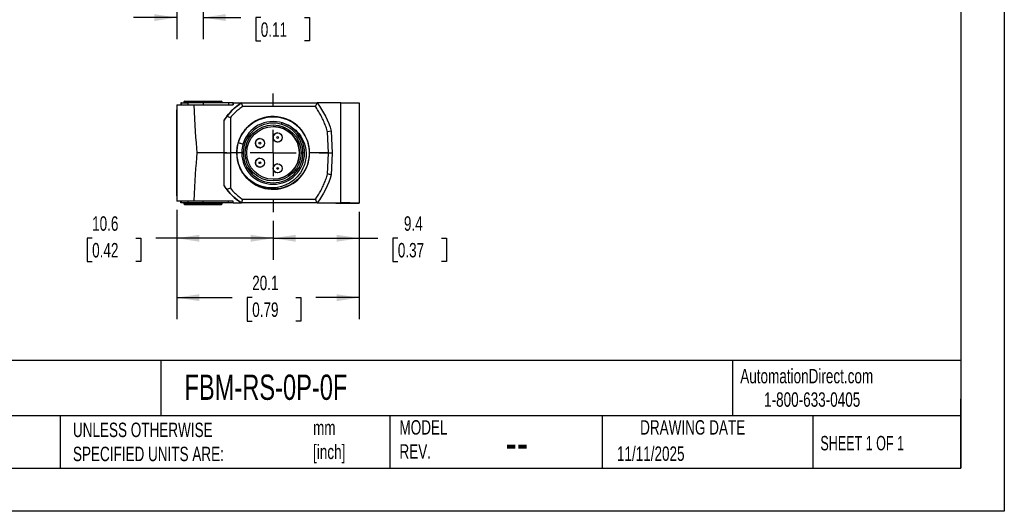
# Model space of a CAD drawing. Header units: millimetres. Extents: x 0 to 210, y 0 to 162.
# Tile 5 of 7: x 101 to 210, y 0 to 54. Entities that reach past the tile are written whole.
import ezdxf

# ---------------------------------------------------------------- set-up
doc = ezdxf.new("R2010")
doc.units = ezdxf.units.MM
doc.header["$LTSCALE"] = 0.75
doc.linetypes.add('CENTERX2', pattern=[20.32, 12.7, -2.54, 2.54, -2.54])
doc.layers.add('CENTER', color=40, linetype='CENTERX2')
doc.layers.add('DIMENSIONS', color=140, linetype='Continuous', lineweight=25)
doc.layers.add('TEXT', color=140, linetype='Continuous', lineweight=25)
doc.styles.add('SLDTEXTSTYLE0', font='TXT', dxfattribs={"width": 0.7})
doc.styles.add('SLDTEXTSTYLE1', font='TXT', dxfattribs={"width": 0.65})
doc.dimstyles.new('SLDDIMSTYLE0', dxfattribs={"dimtxt": 1.618506, "dimasz": 2.4765, "dimexe": 0, "dimexo": 0.0625, "dimgap": 0.404626, "dimtad": 0, "dimtih": 1, "dimtoh": 1, "dimdec": 1, "dimrnd": 1e-09, "dimzin": 12, "dimdsep": 46, "dimtxsty": 'SLDTEXTSTYLE0', "dimsah": 1, "dimcen": 0.09, "dimadec": 0, "dimazin": 3, "dimtfac": 1, "dimtdec": 1, "dimtmove": 0, "dimatfit": 0, "dimfxl": 0, "dimfrac": 2, "dimtolj": 1, "dimtzin": 12, "dimarcsym": 0})
doc.dimstyles.new('SLDDIMSTYLE1', dxfattribs={"dimtxt": 1.618506, "dimasz": 2.4765, "dimexe": 0, "dimexo": 0.0625, "dimgap": 0.404626, "dimtad": 0, "dimtih": 1, "dimtoh": 1, "dimdec": 1, "dimrnd": 1e-09, "dimzin": 12, "dimdsep": 46, "dimtxsty": 'SLDTEXTSTYLE0', "dimsah": 1, "dimcen": 0.09, "dimadec": 0, "dimazin": 3, "dimtfac": 1, "dimtdec": 1, "dimtofl": 0, "dimtmove": 0, "dimatfit": 3, "dimfxl": 0, "dimfrac": 2, "dimtolj": 1, "dimtzin": 12, "dimarcsym": 0})

# ---------------------------------------------------------------- blocks, each defined once
blk = doc.blocks.new('_D')
at = {"layer": 'DIMENSIONS'}
for p, q in [((118.56, 67.94), (118.56, 51.9)), ((121.46, 63.94), (121.46, 51.9)), ((118.56, 54.28), (113.8, 54.28)), ((121.46, 54.28), (125.61, 54.28)), ((127.8, 54.28), (127.26, 54.28)), ((127.26, 54.28), (127.26, 51.71)), ((132.61, 54.28), (133.15, 54.28)), ((133.15, 54.28), (133.15, 51.71)), ((127.26, 51.71), (127.8, 51.71)), ((133.15, 51.71), (132.61, 51.71))]:
    blk.add_line(p, q, dxfattribs=at)
for points in [[(118.56, 54.28), (116.09, 54.66), (116.09, 53.9)], [(121.46, 54.28), (123.94, 53.9), (123.94, 54.66)]]:
    blk.add_solid(points, dxfattribs=at)
at = {"layer": 'DIMENSIONS', "char_height": 1.587, "attachment_point": 1, "style": 'SLDTEXTSTYLE0'}
for s, insert in [('2.9', (128.47, 56.69)), ('0.11', (127.8, 53.75))]:
    blk.add_mtext(s, dxfattribs=dict(at, insert=insert))
blk = doc.blocks.new('_D_4')
at = {"layer": 'DIMENSIONS'}
for p, q in [((138.61, 32.91), (138.61, 27.64)), ((129.16, 31.92), (129.16, 27.64)), ((129.16, 30.02), (138.61, 30.02)), ((138.61, 30.02), (140.67, 30.02)), ((142.87, 30.02), (142.32, 30.02)), ((142.32, 30.02), (142.32, 27.45)), ((147.68, 30.02), (148.22, 30.02)), ((148.22, 30.02), (148.22, 27.45)), ((142.32, 27.45), (142.87, 27.45)), ((148.22, 27.45), (147.68, 27.45))]:
    blk.add_line(p, q, dxfattribs=at)
for points in [[(129.16, 30.02), (131.64, 29.64), (131.64, 30.4)], [(138.61, 30.02), (136.14, 30.4), (136.14, 29.64)]]:
    blk.add_solid(points, dxfattribs=at)
at = {"layer": 'DIMENSIONS', "char_height": 1.587, "attachment_point": 1, "style": 'SLDTEXTSTYLE0'}
for s, insert in [('9.4', (143.54, 32.43)), ('0.37', (142.87, 29.5))]:
    blk.add_mtext(s, dxfattribs=dict(at, insert=insert))
blk = doc.blocks.new('_D_5')
at = {"layer": 'DIMENSIONS'}
for p, q in [((118.56, 33.15), (118.56, 27.64)), ((129.16, 31.92), (129.16, 27.64)), ((109.26, 30.02), (108.72, 30.02)), ((108.72, 30.02), (108.72, 27.45)), ((114.07, 30.02), (114.62, 30.02)), ((114.62, 30.02), (114.62, 27.45)), ((118.56, 30.02), (116.27, 30.02)), ((129.16, 30.02), (118.56, 30.02)), ((108.72, 27.45), (109.26, 27.45)), ((114.62, 27.45), (114.07, 27.45))]:
    blk.add_line(p, q, dxfattribs=at)
for points in [[(118.56, 30.02), (121.04, 29.64), (121.04, 30.4)], [(129.16, 30.02), (126.69, 30.4), (126.69, 29.64)]]:
    blk.add_solid(points, dxfattribs=at)
at = {"layer": 'DIMENSIONS', "char_height": 1.587, "attachment_point": 1, "style": 'SLDTEXTSTYLE0'}
for s, insert in [('10.6', (109.26, 32.43)), ('0.42', (109.26, 29.5))]:
    blk.add_mtext(s, dxfattribs=dict(at, insert=insert))
blk = doc.blocks.new('_D_6')
at = {"layer": 'DIMENSIONS'}
for p, q in [((118.56, 33.15), (118.56, 21.11)), ((138.61, 32.91), (138.61, 21.11)), ((118.56, 23.49), (124.67, 23.49)), ((126.86, 23.49), (126.32, 23.49)), ((126.32, 23.49), (126.32, 20.91)), ((131.67, 23.49), (132.21, 23.49)), ((132.21, 23.49), (132.21, 20.91)), ((138.61, 23.49), (133.86, 23.49)), ((126.32, 20.91), (126.86, 20.91)), ((132.21, 20.91), (131.67, 20.91))]:
    blk.add_line(p, q, dxfattribs=at)
for points in [[(118.56, 23.49), (121.04, 23.11), (121.04, 23.87)], [(138.61, 23.49), (136.14, 23.87), (136.14, 23.11)]]:
    blk.add_solid(points, dxfattribs=at)
at = {"layer": 'DIMENSIONS', "char_height": 1.587, "attachment_point": 1, "style": 'SLDTEXTSTYLE0'}
for s, insert in [('20.1', (126.86, 25.9)), ('0.79', (126.86, 22.96))]:
    blk.add_mtext(s, dxfattribs=dict(at, insert=insert))
blk = doc.blocks.new('SW_CENTERMARKSYMBOL_2')
at = {"layer": 'CENTER', "color": 0}
for p, q in [((0, 5.08), (0, 6.52)), ((0, 0), (0, 2.54)), ((-5.08, 0), (-6.52, 0)), ((0, 0), (-2.54, 0)), ((0, 0), (0, -2.54)), ((0, 0), (2.54, 0)), ((5.08, 0), (6.52, 0)), ((0, -5.08), (0, -6.52))]:
    blk.add_line(p, q, dxfattribs=at)

msp = doc.modelspace()

# ---------------------------------------------------------------- linework, layer by layer
at = {"color": 7, "linetype": 'Continuous'}
for p, q in [((209.55, 161.93), (209.55, 0)), ((209.55, 0), (0, 0))]:
    msp.add_line(p, q, dxfattribs=at)
for p, q in [((118.56, 44.7), (118.56, 34.1)), ((118.56, 44.7), (120.44, 44.7)), ((118.56, 44.7), (118.56, 34.1)), ((119.01, 44.9), (119.01, 44.7)), ((119.08, 44.9), (119.01, 44.9)), ((119.08, 44.7), (119.08, 44.9)), ((119.08, 44.9), (119.77, 44.9)), ((119.46, 45.1), (119.36, 45)), ((119.36, 45), (119.36, 44.9)), ((123.56, 45), (119.36, 45)), ((119.46, 45.1), (123.46, 45.1)), ((119.77, 44.9), (119.77, 44.7)), ((121.46, 44.9), (119.77, 44.9)), ((120.44, 44.7), (124.76, 44.7)), ((121.46, 44.9), (121.46, 44.7)), ((124.26, 44.9), (121.46, 44.9)), ((123.56, 45), (123.46, 45.1)), ((123.56, 44.9), (123.56, 45)), ((124.26, 44.9), (124.26, 44.7)), ((124.76, 44.9), (124.26, 44.9)), ((124.76, 44.7), (124.76, 44.9)), ((124.76, 44.9), (125.7, 44.9)), ((124.76, 44.9), (124.76, 44.7)), ((124.76, 44.9), (124.76, 44.9)), ((124.76, 44.7), (124.76, 44.7)), ((125.7, 44.9), (133.99, 44.9)), ((133.79, 44.5), (125.82, 44.5)), ((136.61, 44.9), (133.99, 44.9)), ((136.61, 33.9), (136.61, 44.9)), ((136.61, 44.9), (138.61, 44.9)), ((138.61, 44.9), (138.61, 33.86)), ((118.56, 34.67), (118.56, 44.12)), ((118.56, 44.12), (118.56, 34.67)), ((118.56, 44.12), (118.56, 44.12)), ((123.76, 39.4), (123.76, 43.02)), ((123.76, 43.02), (123.76, 43.02)), ((123.76, 39.47), (123.76, 43.02)), ((124.46, 43.29), (124.46, 39.4)), ((129.16, 42.85), (129.16, 42.85)), ((129.66, 41.6), (129.66, 41.6)), ((135.54, 41.8), (135.14, 41.7)), ((135.26, 39.4), (135.14, 41.7)), ((135.54, 41.8), (135.66, 39.4)), ((125.53, 41.07), (125.53, 41.07)), ((127.71, 40.97), (127.71, 40.97)), ((129.66, 40.6), (129.66, 40.6)), ((123.76, 39.4), (120.77, 39.4)), ((123.76, 39.47), (123.76, 39.4)), ((123.76, 35.78), (123.76, 39.4)), ((123.76, 39.4), (124.46, 39.4)), ((123.76, 39.4), (123.76, 39.4)), ((123.76, 39.32), (123.76, 39.4)), ((123.76, 35.78), (123.76, 39.32)), ((125.16, 39.4), (124.46, 39.4)), ((124.46, 39.4), (124.46, 35.51)), ((125.16, 39.4), (125.16, 39.4)), ((125.16, 39.4), (125.16, 39.4)), ((125.71, 39.4), (125.16, 39.4)), ((125.89, 39.4), (125.71, 39.4)), ((125.71, 39.4), (125.71, 39.4)), ((127.71, 39.97), (127.71, 39.97)), ((132.61, 39.4), (132.44, 39.4)), ((135.26, 39.4), (133.16, 39.4)), ((135.14, 37.07), (135.26, 39.38)), ((135.26, 39.38), (135.26, 39.4)), ((135.66, 39.38), (135.26, 39.38)), ((135.66, 39.38), (135.54, 37)), ((135.66, 39.4), (135.66, 39.38)), ((127.71, 38.82), (127.71, 38.82)), ((129.66, 38.2), (129.66, 38.2)), ((127.71, 37.82), (127.71, 37.82)), ((129.66, 37.2), (129.66, 37.2)), ((123.76, 35.78), (123.76, 35.78)), ((129.16, 35.95), (129.16, 35.95)), ((118.56, 34.67), (118.56, 34.67)), ((129.16, 35.4), (129.16, 35.4)), ((129.16, 35.4), (129.16, 35.4)), ((129.16, 35.4), (129.16, 35.4)), ((120.44, 34.1), (118.56, 34.1)), ((119.01, 33.9), (119.01, 34.1)), ((119.08, 33.9), (119.01, 33.9)), ((119.08, 33.9), (119.08, 34.1)), ((119.77, 33.9), (119.08, 33.9)), ((119.36, 33.9), (119.36, 33.8)), ((119.36, 33.8), (119.46, 33.7)), ((119.36, 33.8), (123.56, 33.8)), ((123.46, 33.7), (119.46, 33.7)), ((119.77, 34.1), (119.77, 33.9)), ((121.46, 33.9), (119.77, 33.9)), ((124.76, 34.1), (120.44, 34.1)), ((121.46, 33.9), (121.46, 34.1)), ((124.26, 33.9), (121.46, 33.9)), ((123.46, 33.7), (123.56, 33.8)), ((123.56, 33.8), (123.56, 33.9)), ((124.26, 33.9), (124.27, 34.1)), ((124.76, 33.9), (124.26, 33.9)), ((124.76, 33.9), (124.76, 34.1)), ((124.76, 33.9), (124.76, 34.1)), ((124.76, 34.1), (124.76, 34.1)), ((124.76, 33.9), (125.7, 33.9)), ((124.76, 33.9), (124.76, 33.9)), ((125.81, 34.3), (125.7, 33.9)), ((133.99, 33.9), (125.7, 33.9)), ((125.82, 34.3), (133.79, 34.3)), ((133.99, 33.9), (136.06, 33.9)), ((136.06, 33.9), (136.06, 33.9)), ((136.06, 33.9), (136.61, 33.9)), ((136.06, 33.9), (136.06, 33.86)), ((136.06, 33.86), (136.06, 33.9)), ((136.06, 33.86), (138.61, 33.86)), ((138.61, 33.86), (138.61, 33.86))]:
    msp.add_line(p, q)
at = {"flags": 128}
for points in [[(130.05, 42.72), (130.14, 42.7), (130.41, 42.62), (130.62, 42.54), (130.79, 42.46), (131.02, 42.34), (131.24, 42.21), (131.49, 42.02), (131.64, 41.89), (131.76, 41.77), (131.88, 41.65), (131.99, 41.52), (132.09, 41.38), (132.19, 41.24), (132.28, 41.1), (132.43, 40.81), (132.57, 40.5), (132.68, 40.15), (132.72, 39.97), (132.75, 39.79), (132.77, 39.64), (132.78, 39.5), (132.79, 39.28), (132.79, 39.13), (132.78, 38.96), (132.76, 38.8), (132.73, 38.63), (132.7, 38.46), (132.66, 38.29), (132.61, 38.13), (132.53, 37.93), (132.44, 37.71), (132.31, 37.47), (132.16, 37.21), (131.99, 36.99), (131.82, 36.78), (131.65, 36.61), (131.47, 36.45), (131.29, 36.3), (131.11, 36.18), (130.95, 36.08), (130.82, 36.01), (130.7, 35.95), (130.61, 35.9), (130.39, 35.81), (130.07, 35.7), (129.63, 35.61), (129.47, 35.58), (129.3, 35.57), (129.13, 35.56), (128.96, 35.56), (128.78, 35.57), (128.61, 35.58), (128.28, 35.63), (127.95, 35.71), (127.63, 35.82), (127.16, 36.04), (126.72, 36.32), (126.47, 36.52), (126.22, 36.76), (125.98, 37.03), (125.79, 37.29), (125.65, 37.53), (125.53, 37.73), (125.45, 37.91), (125.45, 37.91)], [(129.66, 40.6), (129.6, 40.6), (129.47, 40.64)], [(127.71, 39.97), (127.65, 39.98), (127.52, 40.01)], [(127.71, 37.82), (127.65, 37.83), (127.52, 37.86)], [(129.66, 37.2), (129.6, 37.2), (129.47, 37.24)]]:
    msp.add_lwpolyline(points, dxfattribs=at)
for centre, radius in [((129.16, 39.4), 3.08), ((129.16, 39.4), 2.9), ((129.66, 41.1), 0.5), ((129.66, 41.1), 0.505), ((129.66, 41.1), 0.1), ((127.71, 40.47), 0.5), ((127.71, 40.47), 0.1), ((127.71, 38.32), 0.505), ((127.71, 38.32), 0.5), ((127.71, 38.32), 0.1), ((129.66, 37.7), 0.5), ((129.66, 37.7), 0.505), ((129.66, 37.7), 0.1)]:
    msp.add_circle(centre, radius)
for centre, radius, start, end in [((129.16, 39.4), 6.5, 122.2042, 146.1778), ((129.16, 39.4), 6.5, 141.6866, 146.1778), ((129.16, 39.4), 4, 201.8005, 163.5459), ((129.16, 39.4), 3.45, 0, 180), ((129.16, 39.4), 3.45, 90, 180), ((129.16, 39.4), 3.28, 0, 180), ((129.16, 39.4), 2.9, 270, 90), ((129.66, 41.1), 0.5, 90, 247.4773), ((129.16, 39.4), 4, 163.5368, 180), ((127.71, 40.47), 0.505, 88.7986, 180), ((127.71, 40.47), 0.5, 90, 247.4773), ((127.71, 40.47), 0.505, 180, 282.7055), ((129.16, 39.4), 4, 180, 201.8776), ((129.16, 39.4), 3.45, 180, 0), ((129.16, 39.4), 3.45, 180, 270), ((129.16, 39.4), 3.28, 180, 0), ((127.71, 38.32), 0.5, 90, 247.4773), ((129.66, 37.7), 0.5, 90, 247.4773), ((129.16, 39.4), 6.5, 213.8222, 218.3074), ((129.16, 39.4), 6.5, 213.8222, 237.7958), ((137.11, 5.22), 28.68, 87.0017, 90.9986)]:
    msp.add_arc(centre, radius, start, end)
for centre, major_axis, start_param, end_param in [((121.39, 197.89), (0.02, 162.22), 2.806394, 2.926783), ((121.39, -119.09), (-0.02, 162.22), 0.21481, 0.335199)]:
    msp.add_ellipse(centre, major_axis=major_axis, ratio=0.017454, start_param=start_param, end_param=end_param)
for points in [[(124.06, 43.43), (124.52, 44.01), (125.08, 44.51), (125.7, 44.9)], [(125.81, 44.5), (125.77, 44.63), (125.73, 44.76), (125.7, 44.9)], [(133.99, 44.9), (133.93, 44.76), (133.86, 44.63), (133.79, 44.5)], [(133.99, 44.9), (134.7, 43.98), (135.23, 42.92), (135.54, 41.8)], [(124.06, 43.43), (124.2, 43.38), (124.33, 43.33), (124.46, 43.29)], [(135.54, 37), (135.23, 35.88), (134.7, 34.82), (133.99, 33.9)], [(135.54, 37), (135.41, 37.02), (135.27, 37.05), (135.14, 37.07)], [(124.46, 35.51), (124.33, 35.46), (124.2, 35.42), (124.06, 35.37)], [(125.7, 33.9), (125.08, 34.29), (124.52, 34.79), (124.06, 35.37)], [(133.79, 34.3), (133.86, 34.17), (133.92, 34.03), (133.99, 33.9)]]:
    msp.add_open_spline(points, degree=3)
for points, knots in [([(125.82, 44.5), (125.74, 44.45), (125.6, 44.35), (125.39, 44.19), (125.18, 44.03), (124.99, 43.85), (124.81, 43.67), (124.63, 43.49), (124.52, 43.36), (124.46, 43.29)], [0, 0, 0, 0, 0.1455265, 0.2897281, 0.4328609, 0.5751868, 0.7169721, 0.8584862, 1, 1, 1, 1]), ([(135.15, 41.7), (135.12, 41.79), (135.07, 41.97), (134.98, 42.25), (134.88, 42.52), (134.77, 42.78), (134.66, 43.04), (134.53, 43.29), (134.4, 43.54), (134.26, 43.79), (134.11, 44.03), (133.96, 44.27), (133.85, 44.42), (133.79, 44.5)], [0, 0, 0, 0, 0.092273, 0.183975, 0.275204, 0.366058, 0.456637, 0.547041, 0.637373, 0.727733, 0.818224, 0.908946, 1, 1, 1, 1]), ([(125.16, 39.4), (125.16, 39.46), (125.17, 39.61), (125.19, 39.87), (125.23, 40.17), (125.3, 40.46), (125.38, 40.71), (125.47, 40.93), (125.57, 41.15), (125.69, 41.38), (125.85, 41.64), (126.03, 41.88), (126.2, 42.08), (126.33, 42.22), (126.46, 42.34), (126.61, 42.48), (126.81, 42.64), (127.03, 42.79), (127.25, 42.91), (127.45, 43.01), (127.64, 43.1), (127.86, 43.18), (128.11, 43.26), (128.4, 43.33), (128.7, 43.37), (128.96, 43.39), (129.1, 43.4), (129.16, 43.4), (129.16, 43.4)], [0, 0, 0, 0, 0.029858, 0.071413, 0.12466, 0.17224, 0.214027, 0.250021, 0.287452, 0.32901, 0.374699, 0.431481, 0.473216, 0.4999, 0.52335, 0.556626, 0.599727, 0.645467, 0.683813, 0.718583, 0.749778, 0.786649, 0.828427, 0.875121, 0.929745, 0.971273, 0.999704, 1, 1, 1, 1]), ([(125.33, 40.53), (125.44, 40.5), (125.62, 40.45), (125.8, 40.4), (125.87, 40.38)], [0, 0, 0, 0, 0.603208, 1, 1, 1, 1]), ([(129.16, 35.4), (129.16, 35.4), (129.11, 35.4), (128.99, 35.4), (128.78, 35.41), (128.53, 35.45), (128.27, 35.5), (128.03, 35.56), (127.82, 35.63), (127.64, 35.7), (127.47, 35.77), (127.3, 35.86), (127.12, 35.96), (126.92, 36.08), (126.73, 36.22), (126.56, 36.36), (126.43, 36.48), (126.33, 36.58), (126.22, 36.69), (126.08, 36.85), (125.92, 37.05), (125.77, 37.27), (125.65, 37.49), (125.55, 37.68), (125.49, 37.82), (125.46, 37.89), (125.46, 37.89)], [0, 0, 0, 0, 0.000316, 0.033235, 0.077605, 0.133423, 0.193563, 0.245238, 0.29131, 0.33178, 0.368436, 0.408188, 0.451037, 0.496982, 0.555237, 0.602333, 0.638269, 0.663042, 0.694011, 0.738052, 0.795163, 0.855815, 0.906669, 0.952804, 0.994221, 1, 1, 1, 1]), ([(133.79, 34.3), (133.85, 34.37), (133.96, 34.53), (134.11, 34.76), (134.26, 35), (134.4, 35.25), (134.53, 35.5), (134.65, 35.75), (134.77, 36), (134.87, 36.26), (134.97, 36.53), (135.06, 36.8), (135.11, 36.98), (135.14, 37.07)], [0, 0, 0, 0, 0.091694, 0.182937, 0.273824, 0.364455, 0.454928, 0.545342, 0.635797, 0.726392, 0.817225, 0.908396, 1, 1, 1, 1]), ([(124.46, 35.51), (124.51, 35.45), (124.61, 35.33), (124.76, 35.17), (124.92, 35.01), (125.09, 34.85), (125.26, 34.71), (125.44, 34.56), (125.62, 34.43), (125.75, 34.34), (125.82, 34.3)], [0, 0, 0, 0, 0.12383, 0.247634, 0.371594, 0.495891, 0.620704, 0.746211, 0.872586, 1, 1, 1, 1])]:
    msp.add_open_spline(points, degree=3, knots=knots)
at = {"layer": 'DIMENSIONS'}
msp.add_circle((129.16, 39.4), 3.98, dxfattribs=at)
at = {"layer": 'TEXT'}
for p, q in [((204.79, 157.16), (204.79, 4.76)), ((204.79, 16.59), (4.76, 16.59)), ((116.82, 16.59), (116.82, 10.48)), ((179.68, 16.59), (179.68, 10.48)), ((204.79, 4.76), (204.79, 12.38)), ((204.79, 10.48), (4.76, 10.48)), ((105.75, 10.48), (105.75, 4.76)), ((141.98, 10.48), (141.98, 4.76)), ((165.35, 10.48), (165.35, 4.76)), ((188.51, 10.48), (188.51, 4.76)), ((4.76, 4.76), (204.79, 4.76))]:
    msp.add_line(p, q, dxfattribs=at)

# ---------------------------------------------------------------- block references
at = {"layer": 'CENTER'}
msp.add_blockref('SW_CENTERMARKSYMBOL_2', (129.16, 39.4), dxfattribs=at)

# ---------------------------------------------------------------- texts
at = {"color": 179, "linetype": 'Continuous', "lineweight": 18, "char_height": 1.5875, "attachment_point": 1, "style": 'SLDTEXTSTYLE0'}
for s, insert in [('AutomationDirect.com', (180.52, 15.66)), ('1-800-633-0405', (183.14, 13.08))]:
    msp.add_mtext(s, dxfattribs=dict(at, insert=insert))
at = {"layer": 'TEXT'}
for s, insert, char_height, attachment_point, style in [('FBM-RS-0P-0F', (119.41, 15.03), 2.7781, 1, 'SLDTEXTSTYLE0'), ('UNLESS OTHERWISE ^JSPECIFIED UNITS ARE:', (107.15, 9.75), 1.5875, 1, 'SLDTEXTSTYLE0'), ('MODEL ^JREV.', (143.05, 10.02), 1.5875, 1, 'SLDTEXTSTYLE0'), ('DRAWING DATE', (175.29, 10.02), 1.5875, 2, 'SLDTEXTSTYLE0'), ('mm^J[inch]', (133.55, 9.98), 1.587, 1, 'SLDTEXTSTYLE0'), ('SHEET 1 OF 1', (189.33, 8.29), 1.5875, 1, 'SLDTEXTSTYLE1'), ('--', (154.72, 9.54), 3.969, 1, 'SLDTEXTSTYLE0'), ('11/11/2025', (166.96, 7.13), 1.587, 1, 'SLDTEXTSTYLE0')]:
    msp.add_mtext(s, dxfattribs=dict(at, insert=insert, char_height=char_height, attachment_point=attachment_point, style=style))

# ---------------------------------------------------------------- dimensions: what is measured, and where the dimension line sits
at = {"layer": 'DIMENSIONS'}
for base, p1, p2, angle, dimstyle, picture, middle in [((121.46, 54.28), (118.56, 68.9), (121.46, 64.89), 0, 'SLDDIMSTYLE0', '_D', (130.21, 54.28)), ((138.6136541, 23.487334), (118.5636537, 34.0981141), (138.613654, 33.8647428), 0.0000003, 'SLDDIMSTYLE1', '_D_6', (129.2636705, 23.487334))]:
    dim = msp.add_linear_dim(base=base, p1=p1, p2=p2, angle=angle, dimstyle=dimstyle, dxfattribs=at)
    dim.commit()
    dim.dimension.update_dxf_attribs({"geometry": picture, "text_midpoint": middle, "dimtype": 160})
for base, p1, p2, picture, middle in [((118.56, 30.02), (129.16, 32.87), (118.56, 34.1), '_D_5', (111.67, 30.02)), ((138.613654, 30.021295), (129.163655, 32.874531), (138.613654, 33.864743), '_D_4', (145.271875, 30.021295))]:
    dim = msp.add_linear_dim(base=base, p1=p1, p2=p2, dimstyle='SLDDIMSTYLE1', dxfattribs=at)
    dim.commit()
    dim.dimension.update_dxf_attribs({"geometry": picture, "text_midpoint": middle, "dimtype": 160})

doc.saveas('drawing.dxf')
